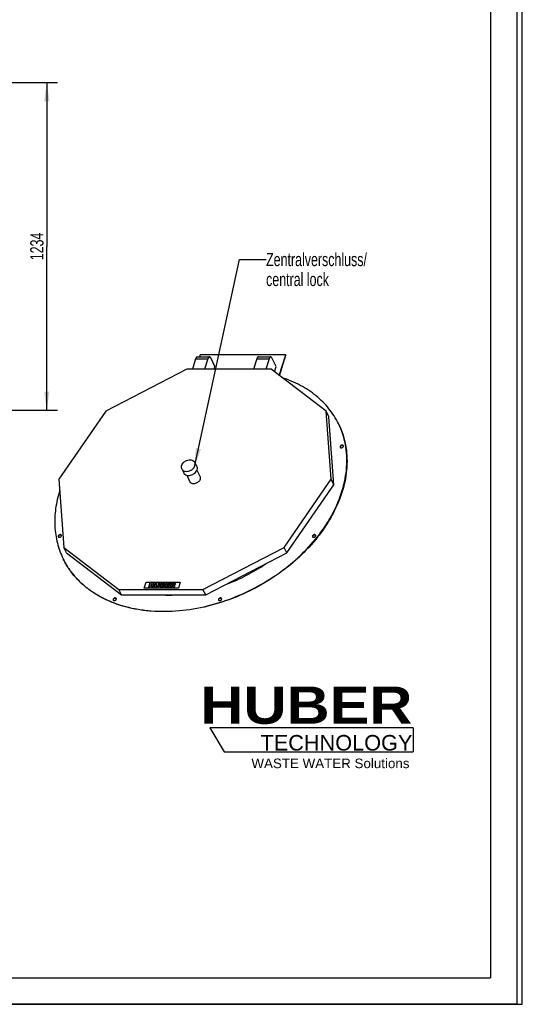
# Model space of a CAD drawing. Header units: millimetres. Extents: x 0 to 4200, y 0 to 5940.
# Tile 2 of 3: x 2308 to 4200, y 0 to 3708. Entities that reach past the tile are written whole.
import ezdxf

# ---------------------------------------------------------------- set-up
doc = ezdxf.new("R2010")
doc.units = ezdxf.units.MM
doc.header["$LTSCALE"] = 387.2
doc.layers.get('0').update_dxf_attribs({"linetype": 'CONTINUOUS'})
for name, color, linetype in [('050_DIMENSIONING', 7, 'CONTINUOUS'), ('053_NOTES', 7, 'CONTINUOUS'), ('_ACHSEN', 7, 'CONTINUOUS'), ('_KURVEN', 7, 'CONTINUOUS'), ('HUBER_Logo_BL1', 7, 'CONTINUOUS')]:
    doc.layers.add(name, color=color, linetype=linetype)
doc.styles.get("Standard").update_dxf_attribs({"font": 'txt', "width": 0.7})
doc.styles.add('TEXTSTYLE_2', font='ariblk.ttf')
doc.styles.add('TEXTSTYLE_3', font='arial.ttf')
doc.dimstyles.new('DIMSTYLE_5', dxfattribs={"dimtxt": 50, "dimasz": 70, "dimexe": 2, "dimexo": 1, "dimtad": 1, "dimdec": 0, "dimtxsty": 'STANDARD', "dimblk": '_FILLED', "dimblk1": '_FILLED', "dimblk2": '_FILLED', "dimcen": 0.09, "dimadec": 1, "dimazin": 2, "dimtp": 1.2, "dimtm": 1.2, "dimtfac": 1, "dimtdec": 0, "dimtofl": 0, "dimtmove": 0, "dimatfit": 3, "dimldrblk": '_FILLED', "dimfxl": 1, "dimtolj": 1, "dimarcsym": 0})
doc.dimstyles.get("Standard").update_dxf_attribs({"dimtxt": 50, "dimasz": 70, "dimexe": 2, "dimexo": 1, "dimtad": 1, "dimdec": 1, "dimtxsty": 'STANDARD', "dimblk": '_FILLED', "dimblk1": '_FILLED', "dimblk2": '_FILLED', "dimcen": 0.09, "dimadec": 1, "dimazin": 2, "dimtol": 1, "dimtp": 0.1, "dimtm": 0.1, "dimtfac": 1, "dimtdec": 1, "dimtofl": 0, "dimtmove": 0, "dimatfit": 3, "dimldrblk": '_FILLED', "dimfxl": 1, "dimtolj": 1, "dimarcsym": 0})

# ---------------------------------------------------------------- blocks, each defined once
blk = doc.blocks.new('HUBER_LOGO_BL1', base_point=(3411.6, 1009.5))
at = {"layer": 'HUBER_Logo_BL1', "color": 5, "linetype": 'CONTINUOUS'}
for p, q in [((3788.5, 1040.5), (3023.5, 1040.5)), ((3023.5, 1040.5), (3077.5, 950.5)), ((3788.5, 1040.5), (3788.5, 950.5)), ((3077.5, 950.5), (3788.5, 950.5))]:
    blk.add_line(p, q, dxfattribs=at)
at = {"layer": 'HUBER_Logo_BL1', "color": 2, "linetype": 'CONTINUOUS', "attachment_point": 3, "line_spacing_factor": 0.78}
for s, insert, char_height, width, style in [('HUBER\\P\\fArial;\\H58.5;TECHNOLOGY ', (3786.3, 1196.7), 140.4, 775.343, 'TEXTSTYLE_2'), ('WASTE WATER Solutions', (3775.2, 925.3), 36, 594.067, 'TEXTSTYLE_3')]:
    blk.add_mtext(s, dxfattribs=dict(at, insert=insert, char_height=char_height, width=width, style=style))
blk = doc.blocks.new('_FILLED')
at = {"color": 0, "linetype": 'BYBLOCK'}
blk.add_solid([(0, 0), (-1, 0.143), (-1, -0.143)], dxfattribs=at)
blk = doc.blocks.new('*D5')
at = {"layer": '050_DIMENSIONING', "color": 2, "linetype": 'CONTINUOUS'}
for p, q in [((1688.9, 3470.9), (2449.6, 3470.9)), ((2409.6, 3470.9), (2409.6, 2854)), ((2409.6, 2237.1), (2409.6, 2854)), ((1513.9, 2237.1), (2449.6, 2237.1))]:
    blk.add_line(p, q, dxfattribs=at)
at = {"layer": '050_DIMENSIONING', "color": 2, "linetype": 'CONTINUOUS', "xscale": 70, "yscale": 70, "zscale": 70}
for p, rotation in [((2409.6, 3470.9), 90), ((2409.6, 2237.1), 270)]:
    blk.add_blockref('_FILLED', p, dxfattribs=dict(at, rotation=rotation))
at = {"layer": '050_DIMENSIONING', "color": 2, "linetype": 'CONTINUOUS', "insert": (2347.1, 2854), "char_height": 50, "width": 214.286, "attachment_point": 2, "rotation": 90, "line_spacing_factor": 0.9}
blk.add_mtext('1234', dxfattribs=at)

msp = doc.modelspace()

# ---------------------------------------------------------------- linework, layer by layer
at = {"color": 7, "linetype": 'CONTINUOUS'}
for p, q in [((4200, 0), (4200, 5940)), ((4200, 0), (4200, 5940)), ((2969.96, 2430.71), (2957.81, 2391.38)), ((2976.06, 2438.28), (3022.12, 2438.28)), ((3016.01, 2430.71), (3003.86, 2391.38)), ((3042.51, 2402.24), (3026.96, 2433.94)), ((3200.23, 2430.71), (3188.07, 2391.38)), ((3206.33, 2438.28), (3252.38, 2438.28)), ((3246.28, 2430.71), (3234.13, 2391.38)), ((3272.78, 2402.24), (3257.22, 2433.94)), ((2937.16, 2391.38), (2632.09, 2233.1)), ((3253.78, 2391.38), (2937.16, 2391.38)), ((3039.16, 2391.38), (3042.51, 2402.24)), ((3461.03, 2233.1), (3253.78, 2391.38)), ((3266.44, 2381.72), (3272.78, 2402.24)), ((2632.09, 2233.1), (2455.1, 1977)), ((3471.4, 2211.97), (3461.03, 2233.1)), ((3479.73, 1977), (3461.03, 2233.1)), ((3490.1, 1955.87), (3471.4, 2211.97)), ((2455.1, 1977), (2473.8, 1720.9)), ((3302.75, 1720.9), (3479.73, 1977)), ((3490.1, 1955.87), (3479.73, 1977)), ((3313.12, 1699.76), (3490.1, 1955.87)), ((2484.18, 1699.76), (2473.8, 1720.9)), ((2473.8, 1720.9), (2681.05, 1562.62)), ((2997.68, 1562.62), (3302.75, 1720.9)), ((3313.12, 1699.76), (3302.75, 1720.9)), ((2484.18, 1699.76), (2691.42, 1541.49)), ((3008.05, 1541.49), (3313.12, 1699.76)), ((2691.42, 1541.49), (2681.05, 1562.62)), ((2681.05, 1562.62), (2997.68, 1562.62)), ((3008.05, 1541.49), (2997.68, 1562.62)), ((2691.42, 1541.49), (3008.05, 1541.49)), ((0, 0), (4200, 0)), ((0, 0), (4200, 0))]:
    msp.add_line(p, q, dxfattribs=at)
at = {"color": 3, "linetype": 'CONTINUOUS'}
for p, q in [((4180, 5900), (4180, 0)), ((4180, 0), (0, 0))]:
    msp.add_line(p, q, dxfattribs=at)
at = {"color": 5, "linetype": 'CONTINUOUS'}
for p in [(4080, 5800), (400, 100)]:
    msp.add_line(p, (4080, 100), dxfattribs=at)
at = {"color": 9, "linetype": 'CONTINUOUS'}
for p, q in [((2969.96, 2430.71), (3016.01, 2430.71)), ((3200.23, 2430.71), (3246.28, 2430.71))]:
    msp.add_line(p, q, dxfattribs=at)
at = {"color": 7, "linetype": 'CONTINUOUS'}
for centre, radius, start, end in [((2844.21, 2227.96), 689.82, 290.52795, 304.32693), ((2868.63, 2078.18), 537.21, 267.49974, 272.50026)]:
    msp.add_arc(centre, radius, start, end, dxfattribs=at)
for points, knots in [([(2976.06, 2438.28), (2975.77, 2438.28), (2975.16, 2438.18), (2974.28, 2437.79), (2973.43, 2437.14), (2972.29, 2435.9), (2971.03, 2433.75), (2970.3, 2431.8), (2969.96, 2430.71)], [0, 0, 0, 0, 0.0859084, 0.1775402, 0.2794099, 0.3944034, 0.6681271, 1, 1, 1, 1]), ([(3022.12, 2438.28), (3021.82, 2438.28), (3021.21, 2438.18), (3020.33, 2437.79), (3019.48, 2437.14), (3018.34, 2435.9), (3017.08, 2433.75), (3016.35, 2431.8), (3016.01, 2430.71)], [0, 0, 0, 0, 0.0859084, 0.1775402, 0.2794099, 0.3944034, 0.6681271, 1, 1, 1, 1]), ([(3026.96, 2433.94), (3026.64, 2434.59), (3025.99, 2435.74), (3024.8, 2437.15), (3023.51, 2438.05), (3022.56, 2438.28), (3022.12, 2438.28)], [0, 0, 0, 0, 0.3159478, 0.5820842, 0.8045575, 1, 1, 1, 1]), ([(3206.33, 2438.28), (3206.03, 2438.28), (3205.42, 2438.18), (3204.54, 2437.79), (3203.69, 2437.14), (3202.55, 2435.9), (3201.29, 2433.75), (3200.56, 2431.8), (3200.23, 2430.71)], [0, 0, 0, 0, 0.0859084, 0.1775402, 0.2794099, 0.3944034, 0.6681271, 1, 1, 1, 1]), ([(3252.38, 2438.28), (3252.09, 2438.28), (3251.47, 2438.18), (3250.59, 2437.79), (3249.75, 2437.14), (3248.6, 2435.9), (3247.35, 2433.75), (3246.62, 2431.8), (3246.28, 2430.71)], [0, 0, 0, 0, 0.0859084, 0.1775402, 0.2794099, 0.3944034, 0.6681271, 1, 1, 1, 1]), ([(3257.22, 2433.94), (3256.91, 2434.59), (3256.25, 2435.74), (3255.07, 2437.15), (3253.78, 2438.05), (3252.82, 2438.28), (3252.38, 2438.28)], [0, 0, 0, 0, 0.3159478, 0.5820842, 0.8045575, 1, 1, 1, 1])]:
    msp.add_open_spline(points, degree=3, knots=knots, dxfattribs=at)
at = {"layer": '_ACHSEN', "color": 7, "linetype": 'CONTINUOUS'}
for p, q in [((2987.07, 2446.38), (2984.57, 2438.28)), ((3309.45, 2446.38), (2987.07, 2446.38)), ((3285.07, 2367.49), (3309.45, 2446.38)), ((3285.87, 2366.88), (3310.06, 2445.14)), ((3309.45, 2446.38), (3310.06, 2445.14)), ((2966.79, 2040.71), (2974.41, 2025.17)), ((2917.41, 2016.48), (2925.04, 2000.94)), ((2974.32, 2011.05), (2986.45, 1986.34)), ((2936.26, 1992.37), (2948.39, 1967.66))]:
    msp.add_line(p, q, dxfattribs=at)
for centre, radius, start, end in [((3237.94, 2054.22), 300.62, 25.87458, 26.13852), ((2740.82, 1810.27), 300.63, 206.13852, 206.40243)]:
    msp.add_arc(centre, radius, start, end, dxfattribs=at)
for points, knots in [([(3507.82, 2186.66), (3502.91, 2196.66), (3491.95, 2216.18), (3472.27, 2243.58), (3449.49, 2268.97), (3423.75, 2292.18), (3395.22, 2313.06), (3353.22, 2337.91), (3318.82, 2352.2), (3295.05, 2359.87)], [0, 0, 0, 0, 0.1185658, 0.2378263, 0.3584466, 0.4810357, 0.6061247, 0.7341516, 1, 1, 1, 1]), ([(3319.28, 2342.19), (3319.12, 2342.52), (3318.68, 2343.14), (3317.39, 2344.1), (3316.13, 2344.38), (3315.29, 2344.41)], [0, 0, 0, 0, 0.2291296, 0.468756, 1, 1, 1, 1]), ([(3319.52, 2341.54), (3319.24, 2341.89), (3318.51, 2342.53), (3317.62, 2342.88), (3317.14, 2343)], [0, 0, 0, 0, 0.4793899, 1, 1, 1, 1]), ([(3319.6, 2341.11), (3319.59, 2341.21), (3319.53, 2341.58), (3319.4, 2341.94), (3319.28, 2342.19)], [0, 0, 0, 0, 0.2531778, 1, 1, 1, 1]), ([(3508.43, 2185.41), (3514.44, 2173.17), (3524.85, 2147.7), (3535.22, 2107.5), (3540.31, 2065.6), (3540.06, 2022.44), (3534.49, 1978.43), (3519.85, 1918.27), (3494.82, 1859.04), (3461.13, 1802.44), (3420.39, 1745.91), (3358.87, 1679.87), (3272.1, 1611.17), (3174.72, 1554.57), (3070.36, 1512.17), (2962.94, 1485.57), (2873.06, 1477.31), (2803.41, 1479.68), (2738.03, 1487.66), (2675.87, 1504.11), (2619.33, 1529.33), (2581.11, 1551.86), (2546.82, 1578.07), (2516.79, 1607.72), (2491.34, 1640.53), (2477.56, 1664.34), (2471.55, 1676.59)], [0, 0, 0, 0, 0.0260641, 0.0523563, 0.0790901, 0.1064524, 0.1345942, 0.163626, 0.2245147, 0.2564614, 0.289334, 0.3574698, 0.4280824, 0.5, 0.5719176, 0.6425302, 0.710666, 0.7435386, 0.7754853, 0.836374, 0.8654058, 0.8935476, 0.9209099, 0.9476437, 0.9739359, 1, 1, 1, 1]), ([(2471.55, 1676.59), (2477.61, 1664.39), (2491.46, 1640.69), (2517.01, 1608.04), (2547.1, 1578.55), (2581.42, 1552.49), (2619.65, 1530.1), (2676.17, 1505.05), (2738.26, 1488.75), (2803.55, 1480.87), (2873.07, 1478.59), (2962.77, 1486.9), (3069.97, 1513.5), (3174.1, 1555.82), (3271.29, 1612.29), (3357.92, 1680.81), (3419.38, 1746.67), (3460.11, 1803.06), (3493.82, 1859.52), (3518.92, 1918.61), (3533.68, 1978.65), (3539.37, 2022.58), (3539.76, 2065.67), (3534.84, 2107.52), (3524.64, 2147.7), (3514.37, 2173.16), (3508.43, 2185.41)], [0, 0, 0, 0, 0.0260587, 0.052352, 0.0790917, 0.106463, 0.1346153, 0.1636574, 0.2245622, 0.2565126, 0.2893857, 0.3575132, 0.4281071, 0.5, 0.5718929, 0.6424868, 0.7106143, 0.7434874, 0.7754378, 0.8363426, 0.8653847, 0.893537, 0.9209083, 0.947648, 0.9739413, 1, 1, 1, 1]), ([(3514.16, 2100.86), (3514.01, 2100.38), (3513.86, 2099.4), (3514.1, 2098.42), (3514.31, 2098)], [0, 0, 0, 0, 0.5173938, 1, 1, 1, 1]), ([(3525.98, 2103.73), (3525.76, 2104.18), (3525.08, 2105.01), (3523.58, 2105.78), (3521.78, 2106.04), (3519.84, 2105.8), (3517.93, 2105.08), (3515.76, 2103.66), (3514.52, 2102.04), (3514.16, 2100.86)], [0, 0, 0, 0, 0.102455, 0.2131457, 0.3359329, 0.4695932, 0.6093322, 0.7486606, 1, 1, 1, 1]), ([(3514.31, 2098), (3514.53, 2097.55), (3515.22, 2096.71), (3516.71, 2095.95), (3518.51, 2095.69), (3520.45, 2095.93), (3522.36, 2096.64), (3524.53, 2098.07), (3525.77, 2099.69), (3526.13, 2100.86)], [0, 0, 0, 0, 0.102455, 0.2131457, 0.3359329, 0.4695932, 0.6093322, 0.7486606, 1, 1, 1, 1]), ([(3514.77, 2099.62), (3514.71, 2099.43), (3514.53, 2098.71), (3514.54, 2097.94), (3514.68, 2097.41)], [0, 0, 0, 0, 0.2634947, 1, 1, 1, 1]), ([(3526.22, 2103.07), (3525.93, 2103.46), (3525.13, 2104.13), (3523.6, 2104.67), (3521.84, 2104.77), (3520, 2104.42), (3518.23, 2103.67), (3516.24, 2102.26), (3515.11, 2100.72), (3514.77, 2099.62)], [0, 0, 0, 0, 0.1039757, 0.2177079, 0.3428062, 0.4770044, 0.6155392, 0.7526005, 1, 1, 1, 1]), ([(3526.13, 2100.86), (3526.28, 2101.34), (3526.43, 2102.33), (3526.19, 2103.3), (3525.98, 2103.73)], [0, 0, 0, 0, 0.5173938, 1, 1, 1, 1]), ([(2916.77, 2028.59), (2917.51, 2030.99), (2919.96, 2035.74), (2924.57, 2040.67), (2929.09, 2044.05), (2934.09, 2046.97), (2940.81, 2049.48), (2949.02, 2050.49), (2956.64, 2049.39), (2962.02, 2046.62), (2965.17, 2043.47), (2966.32, 2041.65), (2966.79, 2040.71)], [0, 0, 0, 0, 0.120885, 0.2529841, 0.3220667, 0.3920884, 0.5313656, 0.6645841, 0.7869655, 0.8972904, 0.9492145, 1, 1, 1, 1]), ([(2966.79, 2040.71), (2967.22, 2039.82), (2967.92, 2037.93), (2968.53, 2033.82), (2968.06, 2030.63), (2967.43, 2028.59)], [0, 0, 0, 0, 0.2395658, 0.4838887, 1, 1, 1, 1]), ([(2916.77, 2028.59), (2916.14, 2026.56), (2915.67, 2023.36), (2916.28, 2019.26), (2916.98, 2017.37), (2917.41, 2016.48)], [0, 0, 0, 0, 0.5161113, 0.7604342, 1, 1, 1, 1]), ([(2917.41, 2016.48), (2917.88, 2015.53), (2919.03, 2013.72), (2922.18, 2010.57), (2927.56, 2007.8), (2935.18, 2006.7), (2943.39, 2007.71), (2950.11, 2010.22), (2955.11, 2013.13), (2959.62, 2016.52), (2964.23, 2021.45), (2966.69, 2026.2), (2967.43, 2028.59)], [0, 0, 0, 0, 0.0507855, 0.1027096, 0.2130345, 0.3354159, 0.4686344, 0.6079116, 0.6779333, 0.7470159, 0.879115, 1, 1, 1, 1]), ([(2925.04, 2000.94), (2925.5, 1999.99), (2926.66, 1998.18), (2929.8, 1995.03), (2935.19, 1992.26), (2942.8, 1991.16), (2951.02, 1992.17), (2957.74, 1994.68), (2962.74, 1997.59), (2967.25, 2000.98), (2971.86, 2005.91), (2974.31, 2010.66), (2975.05, 2013.05)], [0, 0, 0, 0, 0.0507855, 0.1027096, 0.2130345, 0.3354159, 0.4686344, 0.6079116, 0.6779333, 0.7470159, 0.879115, 1, 1, 1, 1]), ([(2974.41, 2025.17), (2974.85, 2024.28), (2975.54, 2022.39), (2976.15, 2018.28), (2975.68, 2015.09), (2975.05, 2013.05)], [0, 0, 0, 0, 0.2395658, 0.4838887, 1, 1, 1, 1]), ([(2986.94, 1977), (2985.76, 1973.17), (2981.72, 1967.88), (2974.64, 1963.23), (2968.41, 1960.9), (2962.08, 1960.12), (2956.21, 1960.97), (2952.06, 1963.11), (2949.63, 1965.53), (2948.74, 1966.93), (2948.39, 1967.66)], [0, 0, 0, 0, 0.2511899, 0.3904354, 0.5300913, 0.6636721, 0.7863862, 0.8970111, 0.9490764, 1, 1, 1, 1]), ([(2986.45, 1986.34), (2987.12, 1984.96), (2987.91, 1981.78), (2987.43, 1978.57), (2986.94, 1977)], [0, 0, 0, 0, 0.4826062, 1, 1, 1, 1]), ([(2458.17, 1934.49), (2451.2, 1912.37), (2440.95, 1867.94), (2438.2, 1811.53), (2442.45, 1768.13), (2448.72, 1736.78), (2458.07, 1706.55), (2466.33, 1687.22), (2470.94, 1677.83)], [0, 0, 0, 0, 0.2644506, 0.5169965, 0.6398275, 0.760898, 0.8807575, 1, 1, 1, 1]), ([(2452.63, 1763.63), (2452.48, 1763.14), (2452.33, 1762.16), (2452.57, 1761.18), (2452.78, 1760.76)], [0, 0, 0, 0, 0.5173938, 1, 1, 1, 1]), ([(2464.45, 1766.49), (2464.23, 1766.94), (2463.55, 1767.78), (2462.05, 1768.54), (2460.25, 1768.8), (2458.31, 1768.56), (2456.4, 1767.85), (2454.23, 1766.42), (2452.99, 1764.8), (2452.63, 1763.63)], [0, 0, 0, 0, 0.102455, 0.2131457, 0.3359329, 0.4695932, 0.6093322, 0.7486606, 1, 1, 1, 1]), ([(2452.78, 1760.76), (2453, 1760.31), (2453.68, 1759.48), (2455.18, 1758.71), (2456.98, 1758.45), (2458.92, 1758.69), (2460.83, 1759.4), (2463, 1760.83), (2464.24, 1762.45), (2464.6, 1763.63)], [0, 0, 0, 0, 0.102455, 0.2131457, 0.3359329, 0.4695932, 0.6093322, 0.7486606, 1, 1, 1, 1]), ([(2453.24, 1762.38), (2453.18, 1762.2), (2453, 1761.48), (2453.01, 1760.7), (2453.15, 1760.17)], [0, 0, 0, 0, 0.2634947, 1, 1, 1, 1]), ([(2464.69, 1765.84), (2464.39, 1766.22), (2463.59, 1766.89), (2462.06, 1767.43), (2460.31, 1767.53), (2458.47, 1767.19), (2456.7, 1766.43), (2454.7, 1765.02), (2453.58, 1763.48), (2453.24, 1762.38)], [0, 0, 0, 0, 0.1039757, 0.2177079, 0.3428062, 0.4770044, 0.6155392, 0.7526005, 1, 1, 1, 1]), ([(2464.6, 1763.63), (2464.75, 1764.11), (2464.9, 1765.09), (2464.66, 1766.07), (2464.45, 1766.49)], [0, 0, 0, 0, 0.5173938, 1, 1, 1, 1]), ([(3409.95, 1763.63), (3409.8, 1763.14), (3409.65, 1762.16), (3409.89, 1761.18), (3410.1, 1760.76)], [0, 0, 0, 0, 0.5173938, 1, 1, 1, 1]), ([(3421.77, 1766.49), (3421.55, 1766.94), (3420.86, 1767.78), (3419.37, 1768.54), (3417.57, 1768.8), (3415.63, 1768.56), (3413.72, 1767.85), (3411.55, 1766.42), (3410.31, 1764.8), (3409.95, 1763.63)], [0, 0, 0, 0, 0.102455, 0.2131457, 0.3359329, 0.4695932, 0.6093322, 0.7486606, 1, 1, 1, 1]), ([(3410.1, 1760.76), (3410.32, 1760.31), (3411, 1759.48), (3412.5, 1758.71), (3414.3, 1758.45), (3416.24, 1758.69), (3418.15, 1759.4), (3420.32, 1760.83), (3421.56, 1762.45), (3421.92, 1763.63)], [0, 0, 0, 0, 0.102455, 0.2131457, 0.3359329, 0.4695932, 0.6093322, 0.7486606, 1, 1, 1, 1]), ([(3410.56, 1762.38), (3410.5, 1762.2), (3410.32, 1761.48), (3410.33, 1760.7), (3410.47, 1760.17)], [0, 0, 0, 0, 0.2634947, 1, 1, 1, 1]), ([(3422.01, 1765.84), (3421.71, 1766.22), (3420.91, 1766.89), (3419.38, 1767.43), (3417.63, 1767.53), (3415.79, 1767.19), (3414.02, 1766.43), (3412.02, 1765.02), (3410.9, 1763.48), (3410.56, 1762.38)], [0, 0, 0, 0, 0.1039757, 0.2177079, 0.3428062, 0.4770044, 0.6155392, 0.7526005, 1, 1, 1, 1]), ([(3421.92, 1763.63), (3422.07, 1764.11), (3422.22, 1765.09), (3421.97, 1766.07), (3421.77, 1766.49)], [0, 0, 0, 0, 0.5173938, 1, 1, 1, 1]), ([(2659.33, 1525.16), (2659.18, 1524.68), (2659.03, 1523.7), (2659.27, 1522.72), (2659.48, 1522.3)], [0, 0, 0, 0, 0.5173938, 1, 1, 1, 1]), ([(2671.15, 1528.03), (2670.93, 1528.48), (2670.25, 1529.31), (2668.75, 1530.08), (2666.95, 1530.34), (2665.01, 1530.1), (2663.1, 1529.38), (2660.93, 1527.96), (2659.69, 1526.34), (2659.33, 1525.16)], [0, 0, 0, 0, 0.102455, 0.2131457, 0.3359329, 0.4695932, 0.6093322, 0.7486606, 1, 1, 1, 1]), ([(2659.48, 1522.3), (2659.7, 1521.85), (2660.38, 1521.01), (2661.88, 1520.25), (2663.68, 1519.99), (2665.62, 1520.23), (2667.53, 1520.94), (2669.7, 1522.37), (2670.94, 1523.99), (2671.3, 1525.16)], [0, 0, 0, 0, 0.102455, 0.2131457, 0.3359329, 0.4695932, 0.6093322, 0.7486606, 1, 1, 1, 1]), ([(2659.94, 1523.92), (2659.88, 1523.73), (2659.7, 1523.01), (2659.71, 1522.24), (2659.85, 1521.71)], [0, 0, 0, 0, 0.2634947, 1, 1, 1, 1]), ([(2671.39, 1527.37), (2671.1, 1527.76), (2670.3, 1528.43), (2668.77, 1528.97), (2667.01, 1529.07), (2665.17, 1528.72), (2663.4, 1527.97), (2661.4, 1526.56), (2660.28, 1525.02), (2659.94, 1523.92)], [0, 0, 0, 0, 0.1039757, 0.2177079, 0.3428062, 0.4770044, 0.6155392, 0.7526005, 1, 1, 1, 1]), ([(2671.3, 1525.16), (2671.45, 1525.64), (2671.6, 1526.63), (2671.36, 1527.61), (2671.15, 1528.03)], [0, 0, 0, 0, 0.5173938, 1, 1, 1, 1]), ([(3055.86, 1525.16), (3055.71, 1524.68), (3055.57, 1523.7), (3055.81, 1522.72), (3056.01, 1522.3)], [0, 0, 0, 0, 0.5173938, 1, 1, 1, 1]), ([(3067.69, 1528.03), (3067.46, 1528.48), (3066.78, 1529.31), (3065.29, 1530.08), (3063.49, 1530.34), (3061.54, 1530.1), (3059.64, 1529.38), (3057.46, 1527.96), (3056.23, 1526.34), (3055.86, 1525.16)], [0, 0, 0, 0, 0.102455, 0.2131457, 0.3359329, 0.4695932, 0.6093322, 0.7486606, 1, 1, 1, 1]), ([(3056.01, 1522.3), (3056.24, 1521.85), (3056.92, 1521.01), (3058.41, 1520.25), (3060.21, 1519.99), (3062.16, 1520.23), (3064.06, 1520.94), (3066.24, 1522.37), (3067.47, 1523.99), (3067.84, 1525.16)], [0, 0, 0, 0, 0.102455, 0.2131457, 0.3359329, 0.4695932, 0.6093322, 0.7486606, 1, 1, 1, 1]), ([(3056.47, 1523.92), (3056.42, 1523.73), (3056.24, 1523.01), (3056.25, 1522.24), (3056.38, 1521.71)], [0, 0, 0, 0, 0.2634947, 1, 1, 1, 1]), ([(3067.93, 1527.37), (3067.63, 1527.76), (3066.83, 1528.43), (3065.3, 1528.97), (3063.54, 1529.07), (3061.71, 1528.72), (3059.93, 1527.97), (3057.94, 1526.56), (3056.81, 1525.02), (3056.47, 1523.92)], [0, 0, 0, 0, 0.1039757, 0.2177079, 0.3428062, 0.4770044, 0.6155392, 0.7526005, 1, 1, 1, 1]), ([(3067.84, 1525.16), (3067.99, 1525.64), (3068.13, 1526.63), (3067.89, 1527.61), (3067.69, 1528.03)], [0, 0, 0, 0, 0.5173938, 1, 1, 1, 1])]:
    msp.add_open_spline(points, degree=3, knots=knots, dxfattribs=at)
at = {"layer": '_KURVEN', "color": 4, "linetype": 'CONTINUOUS'}
for p, q in [((2776.1, 1566.54), (2783.36, 1590.04)), ((2905.05, 1566.54), (2776.1, 1566.54)), ((2783.36, 1590.04), (2912.31, 1590.04)), ((2796.8, 1586.12), (2791.96, 1570.45)), ((2791.96, 1570.45), (2797.65, 1570.45)), ((2802.5, 1586.12), (2796.8, 1586.12)), ((2797.65, 1570.45), (2799.61, 1576.79)), ((2799.61, 1576.79), (2805.83, 1576.79)), ((2800.8, 1580.64), (2802.5, 1586.12)), ((2807.02, 1580.64), (2800.8, 1580.64)), ((2805.83, 1576.79), (2803.87, 1570.45)), ((2803.87, 1570.45), (2809.59, 1570.45)), ((2808.72, 1586.12), (2807.02, 1580.64)), ((2814.43, 1586.12), (2808.72, 1586.12)), ((2809.59, 1570.45), (2814.43, 1586.12)), ((2818.23, 1586.12), (2815.34, 1576.78)), ((2823.91, 1586.12), (2818.23, 1586.12)), ((2820.95, 1576.56), (2823.91, 1586.12)), ((2830.2, 1586.12), (2827.25, 1576.56)), ((2835.88, 1586.12), (2830.2, 1586.12)), ((2833, 1576.78), (2835.88, 1586.12)), ((2839.66, 1586.12), (2834.82, 1570.45)), ((2834.82, 1570.45), (2844.65, 1570.45)), ((2850.32, 1586.12), (2839.66, 1586.12)), ((2841.61, 1573.82), (2842.59, 1576.99)), ((2844.51, 1573.82), (2841.61, 1573.82)), ((2842.59, 1576.99), (2845.48, 1576.99)), ((2843.51, 1579.98), (2844.43, 1582.95)), ((2845.98, 1579.98), (2843.51, 1579.98)), ((2844.43, 1582.95), (2846.94, 1582.95)), ((2859.66, 1586.12), (2854.82, 1570.45)), ((2854.82, 1570.45), (2870.35, 1570.45)), ((2874.91, 1586.12), (2859.66, 1586.12)), ((2861.62, 1574), (2862.57, 1577.09)), ((2871.44, 1574), (2861.62, 1574)), ((2862.57, 1577.09), (2871.43, 1577.09)), ((2863.56, 1580.29), (2864.33, 1582.78)), ((2872.42, 1580.29), (2863.56, 1580.29)), ((2864.33, 1582.78), (2873.88, 1582.78)), ((2870.35, 1570.45), (2871.44, 1574)), ((2871.43, 1577.09), (2872.42, 1580.29)), ((2878.33, 1586.12), (2873.49, 1570.45)), ((2873.49, 1570.45), (2879.21, 1570.45)), ((2873.88, 1582.78), (2874.91, 1586.12)), ((2887.82, 1586.12), (2878.33, 1586.12)), ((2879.21, 1570.45), (2881.17, 1576.81)), ((2881.17, 1576.81), (2881.67, 1576.81)), ((2882.09, 1579.77), (2883.07, 1582.96)), ((2884.49, 1579.77), (2882.09, 1579.77)), ((2883.07, 1582.96), (2885.57, 1582.96)), ((2883.61, 1575.24), (2885.17, 1570.45)), ((2885.17, 1570.45), (2891.61, 1570.45)), ((2891.61, 1570.45), (2890.24, 1574.98)), ((2912.31, 1590.04), (2905.05, 1566.54))]:
    msp.add_line(p, q, dxfattribs=at)
for points in [[(2815.05, 1574.13), (2815.01, 1575.13), (2815.1, 1576.01), (2815.34, 1576.78)], [(2815.7, 1572.33), (2815.29, 1572.91), (2815.07, 1573.51), (2815.05, 1574.13)], [(2817.24, 1570.98), (2816.63, 1571.3), (2816.11, 1571.75), (2815.7, 1572.33)], [(2819.7, 1570.35), (2818.68, 1570.45), (2817.85, 1570.66), (2817.24, 1570.98)], [(2822.59, 1570.19), (2821.69, 1570.19), (2820.72, 1570.24), (2819.7, 1570.35)], [(2820.95, 1576.56), (2820.69, 1575.7), (2820.76, 1575.04), (2821.16, 1574.56)], [(2821.16, 1574.56), (2821.57, 1574.08), (2822.27, 1573.84), (2823.27, 1573.84)], [(2826.73, 1570.71), (2825.52, 1570.37), (2824.14, 1570.19), (2822.59, 1570.19)], [(2823.27, 1573.84), (2824.25, 1573.84), (2825.09, 1574.08), (2825.78, 1574.55)], [(2825.78, 1574.55), (2826.48, 1575.02), (2826.98, 1575.69), (2827.25, 1576.56)], [(2829.41, 1572), (2828.49, 1571.38), (2827.6, 1570.96), (2826.73, 1570.71)], [(2831.67, 1574.16), (2831.08, 1573.34), (2830.33, 1572.62), (2829.41, 1572)], [(2833, 1576.78), (2832.71, 1575.85), (2832.27, 1574.98), (2831.67, 1574.16)], [(2844.51, 1573.82), (2845.49, 1573.82), (2846.22, 1573.96), (2846.72, 1574.26)], [(2847.27, 1570.66), (2845.94, 1570.52), (2845.06, 1570.45), (2844.65, 1570.45)], [(2847.43, 1576.57), (2847.11, 1576.84), (2846.47, 1576.99), (2845.48, 1576.99)], [(2845.98, 1579.98), (2846.86, 1579.98), (2847.52, 1580.1), (2847.95, 1580.36)], [(2846.72, 1574.26), (2847.21, 1574.56), (2847.54, 1574.95), (2847.69, 1575.46)], [(2848.63, 1582.56), (2848.36, 1582.82), (2847.79, 1582.95), (2846.94, 1582.95)], [(2849.59, 1571.18), (2849.04, 1570.95), (2848.25, 1570.77), (2847.27, 1570.66)], [(2847.69, 1575.46), (2847.83, 1575.91), (2847.75, 1576.29), (2847.43, 1576.57)], [(2847.95, 1580.36), (2848.38, 1580.62), (2848.68, 1581), (2848.83, 1581.49)], [(2848.83, 1581.49), (2848.97, 1581.94), (2848.9, 1582.31), (2848.63, 1582.56)], [(2851.88, 1572.72), (2851.23, 1572.07), (2850.47, 1571.55), (2849.59, 1571.18)], [(2850.32, 1586.12), (2852.09, 1586.12), (2853.33, 1585.75), (2854.06, 1585)], [(2852.88, 1579.83), (2852.29, 1579.39), (2851.51, 1579.05), (2850.57, 1578.79)], [(2850.57, 1578.79), (2851.8, 1578.51), (2852.63, 1578.05), (2853.05, 1577.39)], [(2853.23, 1574.91), (2852.98, 1574.1), (2852.52, 1573.36), (2851.88, 1572.72)], [(2854.63, 1582.22), (2854.34, 1581.29), (2853.76, 1580.5), (2852.88, 1579.83)], [(2853.05, 1577.39), (2853.47, 1576.73), (2853.53, 1575.9), (2853.23, 1574.91)], [(2854.06, 1585), (2854.78, 1584.25), (2854.97, 1583.32), (2854.63, 1582.22)], [(2882.95, 1576.44), (2882.61, 1576.68), (2882.19, 1576.81), (2881.67, 1576.81)], [(2883.61, 1575.24), (2883.41, 1575.86), (2883.2, 1576.26), (2882.95, 1576.44)], [(2884.49, 1579.77), (2884.74, 1579.77), (2885.26, 1579.84), (2886.06, 1579.98)], [(2887.56, 1582.55), (2887.27, 1582.82), (2886.6, 1582.96), (2885.57, 1582.96)], [(2886.06, 1579.98), (2886.46, 1580.05), (2886.81, 1580.21), (2887.13, 1580.48)], [(2887.13, 1580.48), (2887.45, 1580.73), (2887.67, 1581.04), (2887.77, 1581.39)], [(2887.77, 1581.39), (2887.93, 1581.89), (2887.86, 1582.27), (2887.56, 1582.55)], [(2889.98, 1577.98), (2889.42, 1577.73), (2888.69, 1577.53), (2887.79, 1577.37)], [(2887.79, 1577.37), (2888.4, 1577.16), (2888.85, 1576.97), (2889.09, 1576.78)], [(2887.82, 1586.12), (2889.58, 1586.12), (2890.88, 1585.99), (2891.73, 1585.74)], [(2889.09, 1576.78), (2889.26, 1576.65), (2889.48, 1576.38), (2889.75, 1575.96)], [(2889.75, 1575.96), (2890.01, 1575.54), (2890.18, 1575.22), (2890.24, 1574.98)], [(2892.25, 1579.51), (2891.62, 1578.89), (2890.86, 1578.37), (2889.98, 1577.98)], [(2891.73, 1585.74), (2892.58, 1585.48), (2893.17, 1585), (2893.53, 1584.3)], [(2893.61, 1581.77), (2893.34, 1580.89), (2892.88, 1580.15), (2892.25, 1579.51)], [(2893.53, 1584.3), (2893.89, 1583.61), (2893.92, 1582.76), (2893.61, 1581.77)]]:
    msp.add_open_spline(points, degree=3, dxfattribs=at)

# ---------------------------------------------------------------- block references
at = {"layer": 'HUBER_Logo_BL1'}
msp.add_blockref('HUBER_LOGO_BL1', (3411.59, 1009.55), dxfattribs=at)

# ---------------------------------------------------------------- texts
at = {"layer": '053_NOTES', "color": 2, "linetype": 'CONTINUOUS', "insert": (3235.25, 2829.79), "char_height": 50, "width": 928.5714, "attachment_point": 1, "line_spacing_factor": 0.9}
msp.add_mtext('Zentralverschluss/\\Pcentral lock', dxfattribs=at)

# ---------------------------------------------------------------- dimensions: what is measured, and where the dimension line sits
at = {"layer": '050_DIMENSIONING', "color": 2, "linetype": 'CONTINUOUS'}
dim = msp.add_linear_dim(base=(2409.56, 2237.08), p1=(1687.9, 3470.93), p2=(1512.9, 2237.08), angle=270, dimstyle='DIMSTYLE_5', dxfattribs=at)
dim.commit()
dim.dimension.update_dxf_attribs({"geometry": '*D5', "text_midpoint": (2409.56, 2846.86), "dimtype": 160})

# ---------------------------------------------------------------- leaders
at = {"layer": '053_NOTES', "color": 2, "linetype": 'CONTINUOUS'}
msp.add_leader([(2965.53, 2024.19), (3135.25, 2804.79), (3235.25, 2804.79)], dimstyle='STANDARD', override={"dimtad": 0}, dxfattribs=at)

doc.saveas('drawing.dxf')
